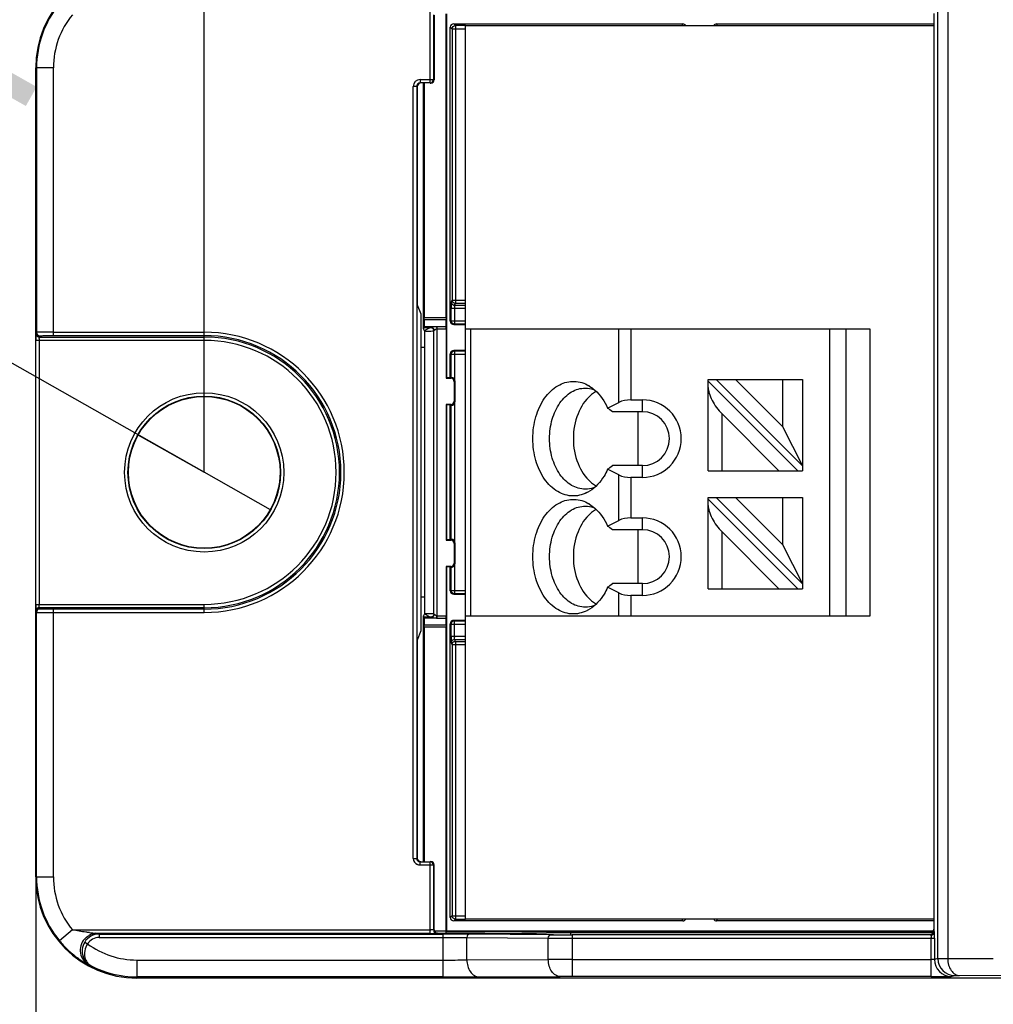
# Model space of a CAD drawing. Header units: millimetres. Extents: x 0 to 210, y 0 to 297.
# Tile 5 of 22: x 57 to 67, y 144 to 154. Entities that reach past the tile are written whole.
import ezdxf
from ezdxf.enums import TextEntityAlignment as Align

# ---------------------------------------------------------------- set-up
doc = ezdxf.new("R2010")
doc.units = ezdxf.units.MM
doc.header["$LTSCALE"] = 19.36
doc.layers.get('0').update_dxf_attribs({"linetype": 'CONTINUOUS'})
doc.layers.add('Z_DIM_2D', color=7, linetype='CONTINUOUS')
doc.styles.add('TEXTSTYLE_3', font='helveticaneueltw1g-ltcn.otf')
doc.styles.add('TEXTSTYLE_4', font='gdt', dxfattribs={"width": 0.7})
doc.dimstyles.new('DIMSTYLE_1', dxfattribs={"dimtxt": 2.1, "dimasz": 3.5, "dimexe": 1.5, "dimexo": 0, "dimgap": 0.525, "dimtad": 1, "dimdec": 3, "dimlfac": 2.857143, "dimdsep": 46, "dimtxsty": 'TEXTSTYLE_3', "dimblk": '_FILLED', "dimblk1": '_FILLED', "dimblk2": '_FILLED', "dimcen": 0.09, "dimclrt": 5, "dimadec": 3, "dimazin": 2, "dimtp": 0.5, "dimtm": 0.5, "dimtfac": 1, "dimtdec": 3, "dimtofl": 0, "dimtmove": 0, "dimatfit": 3, "dimldrblk": '_FILLED', "dimfxl": 0, "dimtolj": 1, "dimarcsym": 0})
doc.dimstyles.new('DIMSTYLE_4', dxfattribs={"dimtxt": 2.1, "dimasz": 3.5, "dimexe": 1.5, "dimexo": 0, "dimtad": 1, "dimdec": 1, "dimlfac": 2.857143, "dimdsep": 46, "dimtxsty": 'TEXTSTYLE_3', "dimblk": '_FILLED', "dimblk1": '_FILLED', "dimblk2": '_FILLED', "dimcen": 0.09, "dimclrt": 5, "dimadec": 3, "dimazin": 2, "dimtp": 0.1, "dimtm": 0.1, "dimtfac": 1, "dimtdec": 1, "dimtmove": 0, "dimatfit": 2, "dimldrblk": '_FILLED', "dimfxl": 0, "dimtolj": 1, "dimarcsym": 0})

# ---------------------------------------------------------------- blocks, each defined once
blk = doc.blocks.new('*D2')
at = {"layer": 'Z_DIM_2D', "color": 2, "linetype": 'Continuous', "transparency": 16777216}
for p, q in [((56.786, 145.093), (56.786, 137.652)), ((119.506, 145.093), (119.506, 137.652)), ((56.786, 139.152), (88.146, 139.152)), ((119.506, 139.152), (88.146, 139.152))]:
    blk.add_line(p, q, dxfattribs=at)
at = {"layer": 'Z_DIM_2D', "color": 5, "linetype": 'Continuous', "transparency": 16777216, "style": 'TEXTSTYLE_3'}
blk.add_text('179.2', height=2.1, dxfattribs=at).set_placement((88.146, 139.677), align=Align.CENTER)
blk = doc.blocks.new('_FILLED')
at = {"color": 0, "linetype": 'ByBlock'}
blk.add_solid([(0, 0), (-1, 0.125), (-1, -0.125)], dxfattribs=at)
blk = doc.blocks.new('_NONE')
blk = doc.blocks.new('*D5')
at = {"layer": 'Z_DIM_2D', "color": 2, "linetype": 'Continuous', "transparency": 16777216}
for p, q in [((58.536, 149.293), (50.207, 154.007)), ((57.847, 149.683), (58.536, 149.293)), ((59.225, 148.903), (58.536, 149.293))]:
    blk.add_line(p, q, dxfattribs=at)
at = {"layer": 'Z_DIM_2D', "color": 5, "linetype": 'Continuous', "transparency": 16777216}
for s, style, p in [('n', 'TEXTSTYLE_4', (52.902, 153.085)), ('4.5', 'TEXTSTYLE_3', (55.971, 151.348))]:
    blk.add_text(s, height=2.1, rotation=-29.5115, dxfattribs=dict(at, style=style)).set_placement(p, align=Align.RIGHT)
blk = doc.blocks.new('*D7')
at = {"layer": 'Z_DIM_2D', "color": 2, "linetype": 'Continuous', "transparency": 16777216}
for p, q in [((58.536, 149.293), (58.536, 158.195)), ((117.756, 149.293), (117.756, 158.195)), ((58.536, 156.695), (88.146, 156.695)), ((117.756, 156.695), (88.146, 156.695))]:
    blk.add_line(p, q, dxfattribs=at)
at = {"layer": 'Z_DIM_2D', "color": 5, "linetype": 'Continuous', "transparency": 16777216, "style": 'TEXTSTYLE_3'}
blk.add_text('169.2', height=2.1, dxfattribs=at).set_placement((89.664, 157.22), align=Align.CENTER)

msp = doc.modelspace()

# ---------------------------------------------------------------- linework, layer by layer
at = {"color": 9, "linetype": 'Continuous'}
for p, q in [((66.15226, 144.24474), (66.15226, 154.34036)), ((66.25471, 154.33983), (66.25471, 144.24527)), ((60.88171, 153.33475), (60.88171, 154.07793)), ((61.14351, 153.92978), (61.12578, 153.94751)), ((61.14351, 153.92978), (61.14351, 153.89467)), ((61.24824, 153.92978), (61.14351, 153.92978)), ((63.50225, 153.93005), (63.50575, 153.94751)), ((63.85574, 153.94751), (63.85923, 153.93005)), ((61.09079, 153.91252), (61.10851, 153.89479)), ((61.10851, 153.89479), (61.10851, 151.08152)), ((61.14362, 153.89479), (61.10851, 153.89479)), ((56.96991, 153.49255), (56.78574, 153.49255)), ((56.96991, 150.7121), (56.96991, 153.49255)), ((60.77666, 153.36975), (60.77666, 153.33475)), ((60.77666, 153.36975), (60.9167, 153.36975)), ((60.88171, 153.33475), (60.88813, 153.33261)), ((60.9167, 153.36975), (60.92314, 153.3676)), ((60.70665, 145.28534), (60.70665, 153.29976)), ((60.74164, 153.29976), (60.70665, 153.29976)), ((60.74164, 153.29976), (60.74164, 145.28534)), ((60.74808, 153.29762), (60.74164, 153.29976)), ((61.10851, 151.08152), (61.09931, 151.0631)), ((61.10851, 151.08152), (61.24824, 151.08152)), ((61.14351, 151.08152), (61.14351, 151.04654)), ((61.09813, 150.86725), (61.09813, 150.99314)), ((61.13312, 150.99314), (61.09813, 150.99314)), ((61.1343, 151.02812), (61.14351, 151.04654)), ((61.1343, 151.02812), (61.24824, 151.02812)), ((61.24824, 151.04654), (61.14351, 151.04654)), ((61.04676, 150.87474), (60.81973, 150.87474)), ((60.81991, 150.89949), (61.04658, 150.89949)), ((61.09079, 150.86358), (61.09813, 150.86725)), ((61.09813, 150.86725), (61.24824, 150.86727)), ((61.13312, 150.86731), (61.13312, 150.83225)), ((60.81814, 150.79701), (60.89117, 150.79701)), ((60.81855, 150.80724), (60.94769, 150.80724)), ((60.82316, 150.76105), (60.82174, 150.76022)), ((60.82174, 150.76022), (60.8541, 150.75976)), ((60.83783, 150.76003), (60.8541, 150.75976)), ((60.9211, 150.76316), (60.92286, 150.7635)), ((60.9211, 147.82195), (60.9211, 150.76316)), ((60.95595, 147.77736), (60.95594, 150.80775)), ((60.95594, 150.80775), (61.04793, 150.80775)), ((60.95594, 150.783), (61.04811, 150.783)), ((61.2995, 150.78005), (61.2995, 147.80505)), ((62.84199, 150.01943), (62.84199, 150.78005)), ((62.96573, 150.78005), (62.96573, 150.04505)), ((65.03271, 147.80505), (65.03271, 150.78005)), ((65.19716, 150.78005), (65.19716, 147.80505)), ((56.78812, 150.73089), (56.78797, 150.71172)), ((56.78819, 150.73244), (56.78812, 150.73089)), ((56.79491, 150.74589), (56.78819, 150.73244)), ((58.53574, 150.66244), (56.78863, 150.66244)), ((56.82288, 150.66244), (56.82288, 147.92267)), ((56.82991, 150.71089), (56.82319, 150.69744)), ((56.96991, 150.7471), (56.94261, 150.74709)), ((56.96991, 150.7471), (58.53574, 150.7471)), ((58.53574, 150.66244), (58.53574, 150.7471)), ((61.13312, 150.55286), (61.13312, 150.26011)), ((61.09813, 150.51786), (61.09643, 150.51871)), ((61.09813, 150.27622), (61.09813, 150.51786)), ((61.09813, 150.51786), (61.24824, 150.51786)), ((61.10332, 150.27638), (61.09568, 150.26874)), ((61.13068, 150.23374), (61.13846, 150.24153)), ((63.08574, 149.92255), (63.08574, 150.04505)), ((61.09568, 149.99637), (61.10332, 149.98873)), ((61.09813, 148.59622), (61.09813, 149.98888)), ((61.13846, 150.02358), (61.13068, 150.03137)), ((61.13312, 150.005), (61.13312, 148.58011)), ((63.90824, 149.90257), (63.90824, 149.31005)), ((63.08574, 149.24005), (63.08574, 149.36255)), ((62.84199, 148.79443), (62.84199, 149.26568)), ((62.96573, 149.24005), (62.96573, 148.82005)), ((63.08574, 148.69755), (63.08574, 148.82005)), ((63.90824, 148.67757), (63.90824, 148.08505)), ((61.10332, 148.59638), (61.09568, 148.58874)), ((61.13068, 148.55374), (61.13846, 148.56153)), ((61.09568, 148.31637), (61.10332, 148.30873)), ((61.09813, 148.06725), (61.09813, 148.30888)), ((61.13846, 148.34358), (61.13068, 148.35137)), ((61.13312, 148.325), (61.13312, 148.03298)), ((63.08574, 148.01505), (63.08574, 148.13755)), ((61.09643, 148.0664), (61.09813, 148.06725)), ((61.09813, 148.06725), (61.24824, 148.06725)), ((62.84199, 147.80505), (62.84199, 148.04068)), ((62.96573, 148.01505), (62.96573, 147.80505)), ((56.78788, 147.92267), (58.53574, 147.92267)), ((56.82289, 147.91588), (56.82288, 147.92267)), ((58.53574, 147.838), (58.53574, 147.92267)), ((56.78791, 147.89356), (56.78812, 147.85422)), ((56.78812, 147.85422), (56.78819, 147.85267)), ((56.78819, 147.85267), (56.79491, 147.83922)), ((56.82319, 147.88767), (56.82991, 147.87422)), ((56.96991, 145.09255), (56.96991, 147.873)), ((56.96991, 147.838), (58.53574, 147.838)), ((60.82174, 147.82489), (60.84191, 147.81309)), ((60.95595, 147.80211), (61.04811, 147.80211)), ((60.89117, 147.78809), (60.81814, 147.78809)), ((60.94756, 147.77787), (60.81855, 147.77786)), ((60.81973, 147.71036), (61.04676, 147.71036)), ((60.89117, 147.78809), (60.88793, 147.78865)), ((61.04793, 147.77736), (60.95595, 147.77736)), ((61.09813, 147.71786), (61.09643, 147.71871)), ((61.09813, 147.59196), (61.09813, 147.71786)), ((61.09813, 147.71786), (61.24824, 147.71786)), ((61.13312, 147.59196), (61.13312, 147.75213)), ((61.04658, 147.68562), (60.81991, 147.68562)), ((61.09813, 147.59196), (61.24824, 147.59196)), ((61.09931, 147.52201), (61.10851, 147.50359)), ((61.10851, 147.50359), (61.10851, 144.69032)), ((61.14362, 147.50359), (61.10851, 147.50359)), ((61.14351, 147.53857), (61.1343, 147.55699)), ((61.1343, 147.55699), (61.24824, 147.55699)), ((61.14351, 147.53857), (61.14351, 147.50336)), ((61.14351, 147.53857), (61.24824, 147.53857)), ((60.70665, 145.28534), (60.74164, 145.28534)), ((60.74164, 145.28534), (60.74808, 145.28749)), ((60.88813, 145.2525), (60.88171, 145.25036)), ((60.88171, 144.50718), (60.88171, 145.25036)), ((60.9167, 145.21536), (60.77666, 145.21536)), ((60.92314, 145.2175), (60.9167, 145.21536)), ((56.78574, 145.09255), (56.96991, 145.09255)), ((61.10851, 144.69032), (61.09079, 144.67259)), ((61.10851, 144.69032), (61.14362, 144.69032)), ((61.12578, 144.6376), (61.14351, 144.65532)), ((61.14351, 144.69043), (61.14351, 144.65532)), ((61.14351, 144.65532), (61.24824, 144.65532)), ((63.50575, 144.6376), (63.50225, 144.65505)), ((63.85923, 144.65505), (63.85574, 144.6376)), ((57.16734, 144.54218), (57.03225, 144.43094)), ((57.16734, 144.54218), (60.88171, 144.54218)), ((60.92314, 144.54492), (60.9167, 144.54278)), ((66.11612, 144.52599), (66.11123, 144.52843)), ((66.11637, 144.52444), (66.11612, 144.52599)), ((57.41067, 144.50669), (57.4235, 144.50716)), ((57.42351, 144.50718), (57.41107, 144.50828)), ((57.44442, 144.50015), (57.42349, 144.50718)), ((57.44442, 144.50015), (57.44442, 144.46515)), ((57.44445, 144.46515), (61.01577, 144.46515)), ((60.95814, 144.50993), (60.95168, 144.50778)), ((61.01577, 144.05554), (61.01577, 144.50015)), ((61.26326, 144.23121), (61.26326, 144.46417)), ((61.26326, 144.46417), (62.10823, 144.45679)), ((62.13298, 144.49179), (61.28801, 144.49917)), ((62.10823, 144.23489), (62.10823, 144.45679)), ((62.35572, 144.49099), (62.35572, 144.06012)), ((62.35572, 144.45599), (66.11733, 144.45599)), ((66.08234, 144.06012), (66.08234, 144.45599)), ((66.11733, 144.45599), (66.11733, 144.23602)), ((57.2951, 144.41642), (57.32495, 144.39817)), ((57.83574, 144.23054), (57.83574, 144.04255)), ((57.83574, 144.23054), (61.01577, 144.23054)), ((61.26326, 144.23121), (62.10823, 144.23489)), ((62.35572, 144.23512), (66.08234, 144.23512)), ((66.15226, 144.24474), (66.11733, 144.23602)), ((66.25471, 144.24527), (66.72852, 144.24734)), ((66.29231, 144.06102), (66.32723, 144.06975))]:
    msp.add_line(p, q, dxfattribs=at)
at = {"color": 7, "linetype": 'Continuous'}
for p, q in [((60.9167, 154.04233), (60.9167, 153.36975)), ((60.92314, 154.04019), (60.92314, 153.3676)), ((61.04658, 150.89949), (61.04658, 154.05255)), ((61.05574, 150.27255), (61.05574, 154.05255)), ((66.11123, 154.05663), (66.11123, 144.52843)), ((61.12578, 153.94751), (63.50575, 153.94751)), ((61.24824, 144.65505), (61.24824, 153.93005)), ((61.24824, 153.93005), (66.11123, 153.93005)), ((63.85574, 153.94751), (66.11123, 153.94751)), ((61.09079, 150.86358), (61.09079, 153.91252)), ((61.14362, 153.89467), (61.14351, 151.08152)), ((61.24824, 153.89468), (61.14362, 153.89467)), ((56.78574, 150.66244), (56.78574, 153.49255)), ((56.79491, 153.49255), (56.79491, 150.74589)), ((60.88171, 153.33475), (60.77666, 153.33475)), ((60.81074, 150.78222), (60.81074, 153.33475)), ((60.81991, 153.33475), (60.81991, 150.89949)), ((60.88171, 153.33261), (60.88813, 153.33261)), ((60.74808, 153.29762), (60.74808, 151.033)), ((60.74808, 151.033), (60.78382, 150.93755)), ((61.13312, 150.99314), (61.13324, 150.86731)), ((61.24824, 150.99303), (61.13312, 150.99314)), ((60.78382, 150.93755), (60.78382, 147.64755)), ((60.81973, 150.87474), (60.81855, 150.80724)), ((61.04793, 150.80775), (61.04676, 150.87474)), ((60.81814, 150.79701), (60.81074, 150.78222)), ((60.82174, 150.76022), (60.81074, 150.78222)), ((60.82174, 150.76022), (60.82174, 147.82489)), ((61.04811, 150.783), (61.04811, 150.26874)), ((61.12579, 150.82858), (61.24824, 150.82858)), ((61.24824, 150.83225), (61.13312, 150.83225)), ((65.44824, 150.78005), (61.24824, 150.78005)), ((65.44824, 147.80505), (65.44824, 150.78005)), ((56.78788, 147.92267), (56.78788, 150.66244)), ((56.82319, 150.69744), (58.53574, 150.69744)), ((56.96992, 150.7121), (58.53574, 150.7121)), ((60.82174, 150.58755), (60.78382, 150.58755)), ((61.24824, 150.55652), (61.12579, 150.55652)), ((61.13312, 150.55286), (61.24824, 150.55286)), ((61.09079, 150.27255), (61.09079, 150.52153)), ((61.04811, 150.26874), (61.09568, 150.26874)), ((61.09079, 150.27255), (61.05574, 150.27255)), ((61.09079, 150.27255), (61.09813, 150.27622)), ((63.76824, 149.31005), (63.76824, 150.25505)), ((63.76824, 150.25505), (64.74824, 150.25505)), ((64.74824, 149.35955), (63.85274, 150.25505)), ((64.53824, 149.76754), (64.05073, 150.25505)), ((64.53824, 150.25505), (64.53824, 149.76754)), ((64.74824, 150.25505), (64.74824, 149.31005)), ((61.13068, 150.23374), (61.13068, 150.03137)), ((61.13846, 150.24153), (61.13846, 150.02358)), ((64.69875, 149.31005), (63.76824, 150.24056)), ((62.96573, 150.04505), (63.08574, 150.04505)), ((61.04811, 149.99637), (61.04811, 148.58874)), ((61.05574, 149.99255), (61.04811, 149.99637)), ((61.09568, 149.99637), (61.04811, 149.99637)), ((61.05574, 148.59255), (61.05574, 149.99255)), ((61.09079, 149.99255), (61.05574, 149.99255)), ((61.09079, 148.59255), (61.09079, 149.99255)), ((61.09813, 149.98888), (61.09079, 149.99255)), ((62.72392, 149.96039), (62.84199, 150.01943)), ((63.08574, 149.92255), (62.77343, 149.92255)), ((63.04071, 149.36255), (63.04071, 149.92255)), ((63.90824, 149.90257), (64.50076, 149.31005)), ((64.53824, 149.76754), (64.74824, 149.35955)), ((63.08574, 149.36255), (62.77343, 149.36255)), ((62.84199, 149.26568), (62.72392, 149.32472)), ((63.08574, 149.24005), (62.96573, 149.24005)), ((63.76824, 149.31005), (64.74824, 149.31005)), ((63.76824, 148.08505), (63.76824, 149.03005)), ((63.76824, 149.03005), (64.74824, 149.03005)), ((64.74824, 148.13455), (63.85274, 149.03005)), ((64.53824, 148.54254), (64.05073, 149.03005)), ((64.53824, 149.03005), (64.53824, 148.54254)), ((64.74824, 149.03005), (64.74824, 148.08505)), ((64.69875, 148.08505), (63.76824, 149.01556)), ((62.96573, 148.82005), (63.08574, 148.82005)), ((62.72392, 148.73539), (62.84199, 148.79443)), ((63.08574, 148.69755), (62.77343, 148.69755)), ((63.04071, 148.13755), (63.04071, 148.69755)), ((63.90824, 148.67757), (64.50076, 148.08505)), ((61.04811, 148.58874), (61.09568, 148.58874)), ((61.09079, 148.59255), (61.05574, 148.59255)), ((61.09079, 148.59255), (61.09813, 148.59622)), ((61.13068, 148.55374), (61.13068, 148.35137)), ((61.13846, 148.56153), (61.13846, 148.34358)), ((64.53824, 148.54254), (64.74824, 148.13455)), ((61.04811, 148.31637), (61.04811, 147.80211)), ((61.09568, 148.31637), (61.04811, 148.31637)), ((61.05574, 144.53255), (61.05574, 148.31255)), ((61.09079, 148.31255), (61.05574, 148.31255)), ((61.09079, 148.06358), (61.09079, 148.31255)), ((61.09813, 148.30888), (61.09079, 148.31255)), ((62.84199, 148.04068), (62.72392, 148.09972)), ((63.08574, 148.13755), (62.77343, 148.13755)), ((60.82174, 147.99755), (60.78382, 147.99755)), ((61.12579, 148.02858), (61.24824, 148.02858)), ((61.24824, 148.03225), (61.13312, 148.03225)), ((63.08574, 148.01505), (62.96573, 148.01505)), ((63.76824, 148.08505), (64.74824, 148.08505)), ((56.78574, 145.09255), (56.78574, 147.92267)), ((56.78788, 147.92267), (56.78791, 147.89356)), ((56.79491, 145.09255), (56.79491, 147.83922)), ((58.53574, 147.88767), (56.82319, 147.88767)), ((58.53574, 147.873), (56.96992, 147.873)), ((60.82174, 147.82489), (60.81074, 147.80289)), ((60.81074, 145.2525), (60.81074, 147.80289)), ((60.81814, 147.78809), (60.81074, 147.80289)), ((61.24824, 147.80505), (65.44824, 147.80505)), ((60.81855, 147.77786), (60.81973, 147.71036)), ((61.04676, 147.71036), (61.04793, 147.77736)), ((61.09079, 144.67259), (61.09079, 147.72153)), ((61.24824, 147.75652), (61.12579, 147.75652)), ((61.13312, 147.75286), (61.24824, 147.75286)), ((60.78382, 147.64755), (60.74808, 147.5521)), ((60.81991, 147.68562), (60.81991, 145.2525)), ((61.04658, 144.53255), (61.04658, 147.68562)), ((60.74808, 147.5521), (60.74808, 145.28749)), ((61.24824, 147.50346), (61.14362, 147.50336)), ((61.14362, 147.50336), (61.14362, 144.69043)), ((60.77666, 145.25036), (60.88171, 145.25036)), ((60.88171, 145.2525), (60.88813, 145.2525)), ((60.9167, 145.21536), (60.9167, 144.54278)), ((60.92314, 144.54492), (60.92314, 145.21751)), ((63.50575, 144.6376), (61.12578, 144.6376)), ((61.14362, 144.69043), (61.24824, 144.69043)), ((66.11123, 144.65505), (61.24824, 144.65505)), ((66.11123, 144.6376), (63.85574, 144.6376)), ((60.9255, 144.53255), (61.04658, 144.53255)), ((61.04698, 144.50993), (61.04658, 144.53255)), ((61.04841, 144.52522), (61.05574, 144.53255)), ((61.04841, 144.52522), (66.10136, 144.52522)), ((61.05574, 144.53255), (66.10666, 144.53255)), ((60.88171, 144.50718), (57.42349, 144.50718)), ((57.44442, 144.50015), (61.01577, 144.50015)), ((60.95814, 144.50993), (61.44832, 144.50993)), ((61.44832, 144.50993), (62.34122, 144.49343)), ((61.5806, 144.50748), (62.34122, 144.51451)), ((62.34122, 144.49343), (62.34122, 144.51451)), ((62.34122, 144.51451), (66.07623, 144.51451)), ((62.34122, 144.49343), (62.35572, 144.49343)), ((66.08113, 144.49099), (62.35572, 144.49099)), ((57.34009, 144.17835), (57.36055, 144.17087)), ((61.01577, 144.05554), (57.83574, 144.05554)), ((118.45574, 144.04255), (57.83574, 144.04255)), ((61.387, 144.05621), (62.23196, 144.0599)), ((66.08234, 144.06012), (62.35574, 144.06012)), ((66.37851, 144.07028), (66.85226, 144.07234))]:
    msp.add_line(p, q, dxfattribs=at)
at = {"color": 9, "linetype": 'Continuous'}
msp.add_circle((58.53574, 149.29255), 0.82678, dxfattribs=at)
at = {"color": 7, "linetype": 'Continuous'}
for radius in [0.79178, 0.7875]:
    msp.add_circle((58.53574, 149.29255), radius, dxfattribs=at)
for centre, radius, start, end in [((57.83574, 153.49255), 1.05, 90, 180), ((57.83574, 153.49255), 1.04083, 140.531362, 180), ((64.66349, 150.99372), 3.56536, 179.389628, 180.009313), ((71.33428, 150.66317), 14.5464, 179.887917, 180.00286), ((58.53574, 149.29255), 1.41955, 270, 90), ((58.53574, 149.29255), 1.40488, 270, 90), ((62.34236, 149.87327), 0.3697, 58.31784, 59.58122), ((62.77666, 149.82445), 0.3522, 122.841102, 130.296557), ((62.7649, 149.84194), 0.33113, 121.594136, 122.773266), ((62.7601, 149.84985), 0.32187, 118.533335, 121.602708), ((63.08574, 149.64255), 0.4025, 270, 90), ((58.92361, 144.93548), 6.30017, 52.333254, 52.899996), ((63.08574, 149.64255), 0.28, 270, 90), ((58.92361, 154.34963), 6.30017, 307.100004, 307.666746), ((62.77666, 149.46066), 0.3522, 229.703443, 237.158898), ((62.7649, 149.44316), 0.33113, 237.226734, 238.405864), ((62.7601, 149.43526), 0.32187, 238.397292, 241.466665), ((62.34677, 149.40441), 0.36106, 296.726546, 301.706083), ((62.34236, 148.64827), 0.3697, 58.31784, 59.58122), ((62.77666, 148.59945), 0.3522, 122.841102, 130.296557), ((62.7649, 148.61694), 0.33113, 121.594136, 122.773266), ((62.7601, 148.62485), 0.32187, 118.533335, 121.602708), ((63.08574, 148.41755), 0.4025, 270, 90), ((58.92361, 143.71048), 6.30017, 52.333254, 52.899996), ((63.08574, 148.41755), 0.28, 270, 90), ((58.92361, 153.12463), 6.30017, 307.100004, 307.666746), ((61.13314, 148.06726), 0.03502, 180.013862, 194.283357), ((62.77666, 148.23566), 0.3522, 229.703443, 237.158898), ((62.7649, 148.21816), 0.33113, 237.226734, 238.405864), ((62.7601, 148.21026), 0.32187, 238.397292, 241.466665), ((62.34677, 148.17941), 0.36106, 296.726546, 301.706083), ((64.36624, 147.58982), 3.26812, 179.962426, 180.638523), ((60.88814, 145.2175), 0.035, 0.011375, 90.011577), ((57.83574, 145.09255), 1.05, 180, 270), ((57.83574, 145.09255), 1.04083, 180, 219.468636), ((57.44435, 144.32517), 0.17496, 89.981388, 148.55908), ((57.42365, 144.33163), 0.17555, 94.242766, 118.370785), ((60.88392, 151.01432), 6.50714, 269.980522, 270.32353), ((62.50012, 144.45633), 3.61722, 359.994577, 0.600851), ((57.83574, 145.09255), 1.03702, 242.725716, 270), ((66.08247, 189.45604), 45.39592, 269.999829, 270.120013)]:
    msp.add_arc(centre, radius, start, end, dxfattribs=at)
at = {"color": 9, "linetype": 'Continuous'}
for centre, radius, start, end in [((57.83574, 153.49255), 0.86584, 140.531364, 180), ((60.77665, 153.29975), 0.07, 89.990555, 179.990156), ((60.77663, 153.29976), 0.03499, 89.952837, 179.994938), ((60.88169, 153.36975), 0.035, 270.024622, 359.994537), ((61.14367, 151.08167), 0.0352, 210.060768, 224.975807), ((62.0129, 150.99362), 0.87978, 178.915716, 180.031181), ((61.63862, 151.00082), 0.50543, 178.114106, 178.928551), ((61.13315, 150.86726), 0.03502, 180.013834, 194.282357), ((65.03786, 150.67675), 8.24996, 179.757116, 179.89669), ((56.82991, 150.74589), 0.035, 180.003452, 269.999078), ((60.52755, 150.66261), 3.70467, 179.79677, 180.002651), ((59.63152, 150.66582), 2.80863, 179.674481, 179.797466), ((58.53574, 149.29255), 1.45455, 270, 90), ((58.53574, 149.29255), 1.36989, 270, 90), ((61.13318, 150.51785), 0.03505, 171.871904, 179.986138), ((56.82991, 147.83922), 0.035, 90.001536, 179.996548), ((61.13318, 147.71785), 0.03505, 171.871904, 179.986138), ((62.09037, 147.59194), 0.95725, 179.998473, 180.528325), ((60.77666, 145.28537), 0.07001, 180.018447, 247.514436), ((60.77663, 145.28535), 0.03499, 180.006124, 270.046098), ((60.88169, 145.21535), 0.035, 0.005679, 89.975162), ((57.83574, 145.09255), 0.86584, 180, 219.468635), ((60.88171, 146.46894), 1.92676, 269.999945, 270.199487), ((57.42358, 144.33217), 0.17501, 138.597832, 241.506476), ((57.4444, 144.32515), 0.14, 89.97916, 148.559991), ((57.70132, 147.65015), 3.15524, 263.479085, 264.056167), ((57.70421, 147.67749), 3.18274, 264.055439, 264.715399), ((61.02257, 108.72471), 35.77544, 89.574889, 90.010889), ((62.33112, 174.93054), 30.47456, 269.580945, 270.046254), ((62.3502, 173.77324), 29.28225, 269.574972, 270.010807), ((65.1202, 144.45598), 0.96213, 0.000368, 0.404353), ((57.83574, 145.09255), 0.86202, 233.661476, 270), ((61.03934, 181.18145), 36.95092, 269.963455, 270.347207), ((62.33139, 34.2279), 110.00722, 89.9873285, 90.1162288), ((66.29233, 144.23602), 0.175, 180.001555, 269.990985), ((66.32728, 144.24477), 0.17502, 180.008184, 269.984248), ((61.02504, 241.62381), 97.56827, 269.9945535, 270.2125551), ((62.34349, 116.5971), 27.46302, 89.974442, 90.232679)]:
    msp.add_arc(centre, radius, start, end, dxfattribs=at)
at = {"color": 7, "linetype": 'Continuous'}
for centre, major_axis, ratio, start_param, end_param in [((61.12579, 153.91251), (0.02476, -0.02476), 0.99969546, 2.35634678, 3.92683852), ((63.50574, 153.91251), (-0.00686, -0.03433), 0.99984161, 2.29323697, 3.33893901), ((63.85574, 153.91251), (-0.00686, 0.03433), 0.99984161, -0.19734635, 0.84835568), ((60.78309, 153.29761), (0.03322, -0.01107), 0.99961929, 2.06904968, 3.46316808), ((60.8193, 150.89949), (0, 0.035), 0.01745506, -2.35619449, -1.57079633), ((61.04719, 150.89949), (0, 0.035), 0.01745506, -4.71238898, -3.92699082), ((61.12579, 150.86358), (-0.03131, -0.01565), 0.99980964, -0.463541, 1.10710303), ((60.81812, 150.83199), (0, 0.035), 0.01745506, -3.10668607, -2.35619449), ((61.0475, 150.783), (0, 0.035), 0.01745506, -1.57079633, -0.78539816), ((61.12579, 150.52152), (0.03131, -0.01565), 0.99980964, 2.03448963, 3.60513365), ((61.09567, 150.23373), (0.02475, 0.02475), 0.99992385, -0.78536009, 0.78536009), ((61.13312, 150.27622), (0.035, 0), 0.00872687, 2.58962652, 3.12413936), ((61.10346, 150.24152), (-0.02475, -0.02475), 0.99992385, 2.35623257, 2.91598185), ((63.90824, 150.03456), (-0.12155, 0.18704), 0.37136567, 0.51915727, 2.0899536), ((62.96573, 149.95755), (0.175, 0), 0.5, 1.57079633, 2.35619449), ((61.09567, 150.03137), (0.02475, -0.02475), 0.99992385, -0.78536009, 0.78536009), ((61.13312, 149.98889), (0.035, 0), 0.00872687, -3.12413936, -2.58962652), ((61.10346, 150.02358), (-0.02475, 0.02475), 0.99992385, -2.91598185, -2.35623257), ((62.96573, 149.32755), (0.175, 0), 0.5, -2.35619449, -1.57079633), ((63.90824, 148.80956), (-0.12155, 0.18704), 0.37136567, 0.51915727, 2.0899536), ((62.96573, 148.73255), (0.175, 0), 0.5, 1.57079633, 2.35619449), ((61.09567, 148.55373), (0.02475, 0.02475), 0.99992385, -0.78536009, 0.78536009), ((61.13312, 148.59622), (0.035, 0), 0.00872687, 2.58962652, 3.12413936), ((61.10346, 148.56152), (-0.02475, -0.02475), 0.99992385, 2.35623257, 2.91598185), ((61.09567, 148.35137), (0.02475, -0.02475), 0.99992385, -0.78536009, 0.78536009), ((61.13312, 148.30889), (0.035, 0), 0.00872687, -3.12413936, -2.58962652), ((61.10346, 148.34358), (-0.02475, 0.02475), 0.99992385, -2.91598185, -2.35623257), ((61.12579, 148.06358), (-0.03131, -0.01565), 0.99980964, -0.463541, 1.10710303), ((62.96573, 148.10255), (0.175, 0), 0.5, -2.35619449, -1.57079633), ((61.0475, 147.80211), (0, 0.035), 0.01745506, -2.35619449, -1.57079633), ((60.81812, 147.75312), (0, 0.035), 0.01745506, -0.78539816, -0.0349309), ((60.8193, 147.68562), (0, 0.035), 0.01745506, -1.57079633, -0.78539816), ((61.04719, 147.68562), (0, 0.035), 0.01745506, 0.78539816, 1.57079633), ((61.12579, 147.72152), (0.03131, -0.01565), 0.99980964, 2.03448963, 3.60513365), ((60.78309, 145.2875), (0.03322, 0.01107), 0.99961929, 2.82001723, 4.39058512), ((61.12579, 144.6726), (0.02476, 0.02476), 0.99969546, 2.35634678, 3.92683852), ((63.50574, 144.6726), (0.00686, -0.03433), 0.99984161, -0.19734635, 0.84835568), ((63.85574, 144.6726), (0.00686, 0.03433), 0.99984161, 2.29323697, 3.33893901), ((60.95815, 144.54493), (0.03322, 0.01107), 0.99961929, 2.82001723, 4.39058512), ((66.07623, 144.54951), (0.02475, -0.02475), 0.99998096, 5.49779666, 7.06857395)]:
    msp.add_ellipse(centre, major_axis=major_axis, ratio=ratio, start_param=start_param, end_param=end_param, dxfattribs=at)
at = {"color": 9, "linetype": 'Continuous'}
for points in [[(61.11877, 153.91953), (61.12508, 153.92584), (61.13458, 153.92978), (61.14351, 153.92978)], [(61.10851, 153.89479), (61.10852, 153.90372), (61.11246, 153.91322), (61.11877, 153.91953)], [(61.11321, 151.06404), (61.11019, 151.06926), (61.10852, 151.07549), (61.10851, 151.08152)], [(61.14351, 151.04654), (61.13458, 151.04655), (61.12509, 151.05048), (61.11877, 151.05679)], [(61.12725, 151.02892), (61.12956, 151.02841), (61.13194, 151.02812), (61.1343, 151.02812)], [(61.10838, 150.8425), (61.10401, 150.84688), (61.10073, 150.85263), (61.09921, 150.85862)], [(60.94769, 150.80724), (60.9504, 150.80755), (60.95317, 150.8079), (60.95587, 150.80751)], [(60.95176, 150.78248), (60.95312, 150.78282), (60.95454, 150.783), (60.95594, 150.783)], [(61.13312, 150.83225), (61.1242, 150.83225), (61.11469, 150.83619), (61.10838, 150.8425)], [(56.78819, 150.73244), (56.78819, 150.72581), (56.79036, 150.71899), (56.79391, 150.71339)], [(56.79391, 150.71339), (56.7987, 150.70581), (56.80737, 150.70016), (56.81613, 150.69824)], [(56.81613, 150.69824), (56.81844, 150.69773), (56.82082, 150.69744), (56.82319, 150.69744)], [(56.78898, 147.85973), (56.78848, 147.85742), (56.78819, 147.85504), (56.78819, 147.85267)], [(60.95171, 147.80264), (60.95309, 147.80229), (60.95452, 147.8021), (60.95594, 147.80211)], [(60.94756, 147.77787), (60.95031, 147.77755), (60.95313, 147.77719), (60.95587, 147.77761)], [(61.10011, 147.52906), (61.0996, 147.52675), (61.09931, 147.52437), (61.09931, 147.52201)], [(61.10851, 147.50359), (61.10852, 147.51251), (61.11246, 147.52201), (61.11878, 147.52832)], [(61.11878, 147.52832), (61.12199, 147.53153), (61.12592, 147.53416), (61.13012, 147.5359)], [(61.13012, 147.5359), (61.13433, 147.53764), (61.13896, 147.53856), (61.14351, 147.53857)], [(60.77666, 145.21536), (60.76756, 145.21536), (60.75829, 145.2172), (60.74988, 145.22068)], [(61.11877, 144.66558), (61.11245, 144.67189), (61.10852, 144.68139), (61.10851, 144.69032)], [(61.14351, 144.65532), (61.13458, 144.65533), (61.12508, 144.65927), (61.11877, 144.66558)], [(66.11532, 144.51893), (66.11583, 144.52124), (66.11612, 144.52362), (66.11612, 144.52599)], [(60.94463, 144.50858), (60.94694, 144.50807), (60.94932, 144.50778), (60.95168, 144.50778)]]:
    msp.add_open_spline(points, degree=3, dxfattribs=at)
at = {"color": 7, "linetype": 'Continuous'}
for points in [[(60.88813, 153.33261), (60.89706, 153.33261), (60.90657, 153.33654), (60.91288, 153.34286)], [(60.91288, 153.34286), (60.9192, 153.34917), (60.92314, 153.35867), (60.92314, 153.3676)], [(61.10838, 150.5426), (61.11469, 150.54892), (61.1242, 150.55286), (61.13312, 150.55286)], [(61.09848, 150.5228), (61.09952, 150.53011), (61.10316, 150.53739), (61.10838, 150.5426)], [(62.49199, 150.16755), (62.52114, 150.16755), (62.55064, 150.16251), (62.57826, 150.15318)], [(62.57826, 149.13193), (62.55064, 149.12259), (62.52114, 149.11756), (62.49199, 149.11755)], [(62.49199, 148.94255), (62.52114, 148.94255), (62.55064, 148.93751), (62.57826, 148.92818)], [(61.10838, 148.0425), (61.10401, 148.04688), (61.10073, 148.05263), (61.09921, 148.05862)], [(61.13312, 148.03225), (61.1242, 148.03225), (61.11469, 148.03619), (61.10838, 148.0425)], [(62.57826, 147.90693), (62.55064, 147.89759), (62.52114, 147.89256), (62.49199, 147.89255)], [(61.09848, 147.7228), (61.09952, 147.73011), (61.10316, 147.73739), (61.10838, 147.7426)], [(61.10838, 147.7426), (61.11469, 147.74892), (61.1242, 147.75286), (61.13312, 147.75286)], [(66.11123, 144.52843), (66.11123, 144.52404), (66.11038, 144.51957), (66.10876, 144.51549)], [(57.2923, 144.4479), (57.30581, 144.46322), (57.32229, 144.47634), (57.34025, 144.48607)], [(66.10876, 144.51549), (66.1047, 144.50531), (66.09437, 144.49657), (66.08366, 144.49424)]]:
    msp.add_open_spline(points, degree=3, dxfattribs=at)
at = {"color": 9, "linetype": 'Continuous'}
for points, knots in [([(61.09833, 151.0317), (61.09838, 151.03593), (61.09855, 151.04341), (61.09856, 151.0531), (61.09917, 151.0592), (61.09892, 151.06233), (61.09931, 151.0631)], [0, 0, 0, 0, 0.40381535, 0.71581376, 0.91825112, 1, 1, 1, 1]), ([(61.09931, 151.0631), (61.09931, 151.05539), (61.10482, 151.03925), (61.11952, 151.03063), (61.12725, 151.02892)], [0, 0, 0, 0, 0.49338785, 1, 1, 1, 1]), ([(61.13347, 151.01745), (61.13355, 151.02), (61.13424, 151.02323), (61.13358, 151.0274), (61.1343, 151.02812)], [0, 0, 0, 0, 0.71312312, 1, 1, 1, 1]), ([(60.88793, 150.79646), (60.88165, 150.79364), (60.85929, 150.78327), (60.83847, 150.77001), (60.82316, 150.76105)], [0, 0, 0, 0, 0.27960097, 1, 1, 1, 1]), ([(60.8541, 150.75976), (60.86526, 150.75948), (60.8877, 150.75837), (60.91003, 150.76125), (60.9211, 150.76316)], [0, 0, 0, 0, 0.49843848, 1, 1, 1, 1]), ([(60.9211, 150.76316), (60.92108, 150.77165), (60.91401, 150.78929), (60.89639, 150.79644), (60.88793, 150.79646)], [0, 0, 0, 0, 0.50057249, 1, 1, 1, 1]), ([(60.89117, 150.79701), (60.89988, 150.79736), (60.91824, 150.80409), (60.93732, 150.80633), (60.94774, 150.80724)], [0, 0, 0, 0, 0.45452939, 1, 1, 1, 1]), ([(60.89117, 150.79702), (60.89932, 150.79692), (60.91639, 150.78925), (60.92281, 150.77195), (60.92286, 150.7635)], [0, 0, 0, 0, 0.49093681, 1, 1, 1, 1]), ([(60.95176, 150.78248), (60.94551, 150.77979), (60.93548, 150.7739), (60.92721, 150.76536), (60.92286, 150.7635)], [0, 0, 0, 0, 0.58961784, 1, 1, 1, 1]), ([(60.94769, 150.80722), (60.94807, 150.80546), (60.94973, 150.79727), (60.95099, 150.78899), (60.95176, 150.78248)], [0, 0, 0, 0, 0.21527526, 1, 1, 1, 1]), ([(56.94261, 150.74709), (56.92327, 150.74707), (56.89544, 150.74701), (56.86028, 150.74684), (56.83847, 150.74671), (56.82076, 150.74651), (56.80873, 150.74642), (56.80167, 150.74617), (56.79811, 150.74624), (56.79626, 150.74584), (56.79504, 150.7461), (56.79491, 150.74589)], [0, 0, 0, 0, 0.39279692, 0.56511058, 0.71426888, 0.83558798, 0.92532213, 0.95742269, 0.98065283, 0.99488065, 1, 1, 1, 1]), ([(56.82293, 150.68178), (56.82295, 150.68394), (56.82305, 150.68769), (56.82285, 150.69266), (56.82338, 150.69549), (56.82291, 150.69717), (56.82319, 150.69744)], [0, 0, 0, 0, 0.41303819, 0.72698923, 0.92707115, 1, 1, 1, 1]), ([(56.82991, 150.71089), (56.83002, 150.71111), (56.83125, 150.71086), (56.83303, 150.71127), (56.83655, 150.71121), (56.84346, 150.71147), (56.85521, 150.71157), (56.87237, 150.71178), (56.89331, 150.71191), (56.92623, 150.71207), (56.9521, 150.71211), (56.96992, 150.7121)], [0, 0, 0, 0, 0.00529073, 0.02004103, 0.04413899, 0.07742002, 0.17006832, 0.2944739, 0.4457728, 0.61827041, 1, 1, 1, 1]), ([(56.82319, 147.88767), (56.82268, 147.88818), (56.82363, 147.89135), (56.82264, 147.89661), (56.82306, 147.90552), (56.8229, 147.91217), (56.82289, 147.91588)], [0, 0, 0, 0, 0.07656607, 0.28555025, 0.60572897, 1, 1, 1, 1]), ([(56.82319, 147.88767), (56.81547, 147.88767), (56.79931, 147.88217), (56.79068, 147.86746), (56.78898, 147.85973)], [0, 0, 0, 0, 0.49347808, 1, 1, 1, 1]), ([(56.79491, 147.83922), (56.79507, 147.83896), (56.79656, 147.8393), (56.79884, 147.83881), (56.80321, 147.83892), (56.81187, 147.83863), (56.82654, 147.83854), (56.848, 147.83833), (56.87416, 147.8382), (56.91531, 147.83804), (56.94764, 147.838), (56.96991, 147.838)], [0, 0, 0, 0, 0.00527633, 0.020037, 0.04415114, 0.07744575, 0.17010741, 0.29451915, 0.44581782, 0.61830734, 1, 1, 1, 1]), ([(56.96992, 147.873), (56.95211, 147.873), (56.92624, 147.87304), (56.89332, 147.8732), (56.87239, 147.87333), (56.85522, 147.87354), (56.84347, 147.87364), (56.83656, 147.8739), (56.83304, 147.87384), (56.83126, 147.87425), (56.83002, 147.874), (56.82991, 147.87422)], [0, 0, 0, 0, 0.3816765, 0.55415476, 0.70544436, 0.82985143, 0.92251455, 0.95581136, 0.97993006, 0.99469945, 1, 1, 1, 1]), ([(60.9211, 147.82195), (60.91287, 147.82337), (60.89225, 147.82634), (60.85898, 147.82532), (60.83416, 147.82507), (60.82174, 147.82489)], [0, 0, 0, 0, 0.25154343, 0.625755, 1, 1, 1, 1]), ([(60.84191, 147.81309), (60.84532, 147.81105), (60.86013, 147.80197), (60.87571, 147.79417), (60.88793, 147.78865)], [0, 0, 0, 0, 0.2283673, 1, 1, 1, 1]), ([(60.9211, 147.82195), (60.92109, 147.81347), (60.91402, 147.79582), (60.89639, 147.78867), (60.88793, 147.78865)], [0, 0, 0, 0, 0.50055499, 1, 1, 1, 1]), ([(60.89117, 147.7881), (60.89932, 147.78819), (60.91638, 147.79586), (60.92281, 147.81316), (60.92286, 147.82161)], [0, 0, 0, 0, 0.49092299, 1, 1, 1, 1]), ([(60.92286, 147.82161), (60.92247, 147.82166), (60.92218, 147.82136), (60.9215, 147.82193), (60.92156, 147.82194)], [0, 0, 0, 0, 0.84959858, 1, 1, 1, 1]), ([(60.92286, 147.82161), (60.92725, 147.81986), (60.93543, 147.81114), (60.94546, 147.80531), (60.95171, 147.80264)], [0, 0, 0, 0, 0.41037194, 1, 1, 1, 1]), ([(60.94756, 147.77788), (60.94796, 147.77964), (60.94967, 147.78783), (60.95093, 147.79612), (60.95171, 147.80264)], [0, 0, 0, 0, 0.21528936, 1, 1, 1, 1]), ([(60.94759, 147.77786), (60.9372, 147.77878), (60.91818, 147.78105), (60.89986, 147.78775), (60.89117, 147.78809)], [0, 0, 0, 0, 0.5454502, 1, 1, 1, 1]), ([(61.09931, 147.52201), (61.09893, 147.52277), (61.09917, 147.52591), (61.09856, 147.53201), (61.09855, 147.5417), (61.09838, 147.54917), (61.09833, 147.5534)], [0, 0, 0, 0, 0.08176544, 0.28417789, 0.59616847, 1, 1, 1, 1]), ([(61.1343, 147.55699), (61.12659, 147.55698), (61.11045, 147.55148), (61.10181, 147.53678), (61.10011, 147.52906)], [0, 0, 0, 0, 0.49352888, 1, 1, 1, 1]), ([(61.1343, 147.55699), (61.13378, 147.55751), (61.13413, 147.56049), (61.13333, 147.56546), (61.13336, 147.57361), (61.1332, 147.57971), (61.13316, 147.58311)], [0, 0, 0, 0, 0.08519234, 0.29490453, 0.61027306, 1, 1, 1, 1]), ([(60.77666, 145.21536), (60.77703, 145.21978), (60.77637, 145.23148), (60.77665, 145.24313), (60.77666, 145.25036)], [0, 0, 0, 0, 0.38062292, 1, 1, 1, 1]), ([(57.343, 144.51532), (57.33107, 144.51668), (57.27227, 144.52379), (57.21364, 144.53282), (57.16734, 144.54218)], [0, 0, 0, 0, 0.20258371, 1, 1, 1, 1]), ([(60.9167, 144.54278), (60.91605, 144.54234), (60.91301, 144.54288), (60.90749, 144.54215), (60.89872, 144.54233), (60.89209, 144.54221), (60.88842, 144.54219)], [0, 0, 0, 0, 0.08231994, 0.29317503, 0.61108655, 1, 1, 1, 1]), ([(60.9167, 144.54278), (60.9167, 144.53506), (60.9222, 144.51891), (60.9369, 144.51028), (60.94463, 144.50858)], [0, 0, 0, 0, 0.49351567, 1, 1, 1, 1]), ([(66.11713, 144.49426), (66.11709, 144.49781), (66.11691, 144.50787), (66.1169, 144.51795), (66.11637, 144.52444)], [0, 0, 0, 0, 0.35285553, 1, 1, 1, 1]), ([(57.03225, 144.43094), (57.05758, 144.40018), (57.11075, 144.34272), (57.18375, 144.27995), (57.24273, 144.23699), (57.28352, 144.21058), (57.31388, 144.19222), (57.33228, 144.18269), (57.33816, 144.17905), (57.34009, 144.17835)], [0, 0, 0, 0, 0.29835406, 0.5847087, 0.71950224, 0.84444164, 0.94865387, 0.9846599, 1, 1, 1, 1]), ([(60.95168, 144.50778), (60.95092, 144.50752), (60.94795, 144.50779), (60.93772, 144.5071), (60.92812, 144.50733), (60.92066, 144.50729)], [0, 0, 0, 0, 0.07809276, 0.27943363, 1, 1, 1, 1]), ([(61.01577, 144.46515), (61.03851, 144.46515), (61.12101, 144.46507), (61.2035, 144.46474), (61.26325, 144.46417)], [0, 0, 0, 0, 0.27569121, 1, 1, 1, 1]), ([(61.28801, 144.49917), (61.28125, 144.49911), (61.26663, 144.48867), (61.26329, 144.47275), (61.26325, 144.46417)], [0, 0, 0, 0, 0.44068332, 1, 1, 1, 1]), ([(62.10823, 144.45679), (62.10827, 144.46537), (62.11161, 144.48129), (62.12622, 144.49173), (62.13298, 144.49179)], [0, 0, 0, 0, 0.55930314, 1, 1, 1, 1]), ([(66.08113, 144.49099), (66.08884, 144.49099), (66.10499, 144.49649), (66.11362, 144.5112), (66.11532, 144.51893)], [0, 0, 0, 0, 0.49345356, 1, 1, 1, 1]), ([(66.08113, 144.49099), (66.08184, 144.49081), (66.0811, 144.48693), (66.0823, 144.48228), (66.08207, 144.47304), (66.08229, 144.46648), (66.08231, 144.46277)], [0, 0, 0, 0, 0.07765592, 0.28657441, 0.60633127, 1, 1, 1, 1]), ([(57.2951, 144.41643), (57.28127, 144.3938), (57.26433, 144.3437), (57.27253, 144.26897), (57.30661, 144.20838), (57.3417, 144.18064), (57.36053, 144.17083)], [0, 0, 0, 0, 0.28113837, 0.53882701, 0.77492303, 1, 1, 1, 1]), ([(57.32495, 144.39817), (57.31066, 144.37658), (57.29211, 144.33021), (57.29136, 144.26072), (57.31563, 144.20421), (57.34484, 144.17902), (57.36053, 144.17083)], [0, 0, 0, 0, 0.30270368, 0.56659217, 0.79307811, 1, 1, 1, 1]), ([(61.26326, 144.23121), (61.2633, 144.20957), (61.26906, 144.16594), (61.29483, 144.10785), (61.33614, 144.06657), (61.37129, 144.05628), (61.387, 144.05621)], [0, 0, 0, 0, 0.27661689, 0.55513384, 0.7990825, 1, 1, 1, 1]), ([(62.23198, 144.0599), (62.21559, 144.05997), (62.18044, 144.07074), (62.1402, 144.11152), (62.11425, 144.1687), (62.10828, 144.21238), (62.10823, 144.23489)], [0, 0, 0, 0, 0.20950103, 0.44484127, 0.71219683, 1, 1, 1, 1]), ([(66.11733, 144.23602), (66.1168, 144.23521), (66.11237, 144.23629), (66.10593, 144.23492), (66.09482, 144.23532), (66.08675, 144.23512), (66.08234, 144.23512)], [0, 0, 0, 0, 0.08262717, 0.2994987, 0.62176558, 1, 1, 1, 1]), ([(66.15226, 144.24474), (66.15477, 144.24506), (66.16407, 144.24467), (66.18396, 144.24523), (66.2156, 144.2451), (66.24049, 144.24524), (66.25471, 144.24527)], [0, 0, 0, 0, 0.07417217, 0.27101596, 0.58364744, 1, 1, 1, 1]), ([(66.25471, 144.24527), (66.25476, 144.22277), (66.26073, 144.17908), (66.28668, 144.1219), (66.32692, 144.08112), (66.36207, 144.07035), (66.37846, 144.07028)], [0, 0, 0, 0, 0.28780298, 0.55515854, 0.79049885, 1, 1, 1, 1]), ([(66.17756, 144.06022), (66.19308, 144.06025), (66.22066, 144.06052), (66.25613, 144.06009), (66.27868, 144.0614), (66.28952, 144.06031), (66.29231, 144.06102)], [0, 0, 0, 0, 0.40579484, 0.72177515, 0.92477077, 1, 1, 1, 1]), ([(66.32723, 144.06975), (66.32846, 144.07006), (66.33317, 144.06967), (66.34307, 144.07023), (66.35894, 144.07011), (66.37139, 144.07025), (66.37851, 144.07028)], [0, 0, 0, 0, 0.07413218, 0.27096105, 0.58363473, 1, 1, 1, 1])]:
    msp.add_open_spline(points, degree=3, knots=knots, dxfattribs=at)
at = {"color": 7, "linetype": 'Continuous'}
for points, knots in [([(61.13312, 150.26011), (61.13131, 150.263), (61.12373, 150.27197), (61.11154, 150.2765), (61.10332, 150.27638)], [0, 0, 0, 0, 0.29287044, 1, 1, 1, 1]), ([(62.50915, 149.08192), (62.45978, 149.05709), (62.34411, 149.03147), (62.17274, 149.09763), (62.04126, 149.24483), (61.96033, 149.44511), (61.9376, 149.672), (61.97586, 149.89492), (62.07003, 150.08392), (62.17183, 150.17515), (62.22671, 150.20287)], [0, 0, 0, 0, 0.10386003, 0.20968166, 0.32939397, 0.4648607, 0.60945441, 0.75263935, 0.88444909, 1, 1, 1, 1]), ([(62.49199, 149.11755), (62.4428, 149.11755), (62.33714, 149.14952), (62.21613, 149.27181), (62.13845, 149.44379), (62.11158, 149.64255), (62.13845, 149.84132), (62.21613, 150.0133), (62.33714, 150.13559), (62.4428, 150.16756), (62.49199, 150.16755)], [0, 0, 0, 0, 0.10473366, 0.22232732, 0.35601542, 0.5, 0.64398458, 0.77767268, 0.89526634, 1, 1, 1, 1]), ([(62.22671, 150.20287), (62.27312, 150.22632), (62.37989, 150.25222), (62.48431, 150.21864), (62.52955, 150.19208)], [0, 0, 0, 0, 0.49780474, 1, 1, 1, 1]), ([(62.53653, 150.18787), (62.55613, 150.17578), (62.63565, 150.11589), (62.69288, 150.02984), (62.72392, 149.96039)], [0, 0, 0, 0, 0.23238068, 1, 1, 1, 1]), ([(62.54888, 150.09308), (62.48963, 150.04295), (62.39655, 149.89695), (62.35322, 149.64255), (62.39655, 149.38815), (62.48963, 149.24216), (62.54888, 149.19203)], [0, 0, 0, 0, 0.23459061, 0.5, 0.7654094, 1, 1, 1, 1]), ([(61.10332, 149.98873), (61.10552, 149.9887), (61.11706, 149.98952), (61.12816, 149.99707), (61.13312, 150.005)], [0, 0, 0, 0, 0.19042274, 1, 1, 1, 1]), ([(62.72392, 149.32472), (62.713, 149.30029), (62.66745, 149.21256), (62.59803, 149.13519), (62.53653, 149.09723)], [0, 0, 0, 0, 0.27018128, 1, 1, 1, 1]), ([(62.50915, 147.85692), (62.45978, 147.83209), (62.34411, 147.80647), (62.17274, 147.87263), (62.04126, 148.01983), (61.96033, 148.22011), (61.9376, 148.447), (61.97586, 148.66992), (62.07003, 148.85892), (62.17183, 148.95015), (62.22671, 148.97787)], [0, 0, 0, 0, 0.10386003, 0.20968166, 0.32939397, 0.4648607, 0.60945441, 0.75263935, 0.88444909, 1, 1, 1, 1]), ([(62.49199, 147.89255), (62.4428, 147.89255), (62.33714, 147.92452), (62.21613, 148.04681), (62.13845, 148.21879), (62.11158, 148.41755), (62.13845, 148.61632), (62.21613, 148.7883), (62.33714, 148.91059), (62.4428, 148.94256), (62.49199, 148.94255)], [0, 0, 0, 0, 0.10473366, 0.22232732, 0.35601542, 0.5, 0.64398458, 0.77767268, 0.89526634, 1, 1, 1, 1]), ([(62.22671, 148.97787), (62.27312, 149.00132), (62.37989, 149.02722), (62.48431, 148.99364), (62.52955, 148.96708)], [0, 0, 0, 0, 0.49780474, 1, 1, 1, 1]), ([(62.53653, 148.96287), (62.55613, 148.95078), (62.63565, 148.89089), (62.69288, 148.80484), (62.72392, 148.73539)], [0, 0, 0, 0, 0.23238068, 1, 1, 1, 1]), ([(62.54888, 148.86808), (62.48963, 148.81795), (62.39655, 148.67195), (62.35322, 148.41755), (62.39655, 148.16315), (62.48963, 148.01716), (62.54888, 147.96703)], [0, 0, 0, 0, 0.23459061, 0.5, 0.7654094, 1, 1, 1, 1]), ([(61.13312, 148.58011), (61.13131, 148.583), (61.12373, 148.59197), (61.11154, 148.5965), (61.10332, 148.59638)], [0, 0, 0, 0, 0.29287044, 1, 1, 1, 1]), ([(61.10332, 148.30873), (61.10552, 148.3087), (61.11706, 148.30952), (61.12816, 148.31707), (61.13312, 148.325)], [0, 0, 0, 0, 0.19042274, 1, 1, 1, 1]), ([(62.72392, 148.09972), (62.713, 148.07529), (62.66745, 147.98756), (62.59803, 147.91019), (62.53653, 147.87223)], [0, 0, 0, 0, 0.27018128, 1, 1, 1, 1])]:
    msp.add_open_spline(points, degree=3, knots=knots, dxfattribs=at)
at = {"layer": 'Z_DIM_2D', "color": 2, "linetype": 'Continuous'}
msp.add_arc((58.53574, 149.29255), 0.79178, 330.48848, 360, dxfattribs=at)

# ---------------------------------------------------------------- dimensions: what is measured, and where the dimension line sits
for base, p1, p2, picture, middle in [((117.75574, 156.69497), (58.53574, 149.29255), (117.75574, 149.29255), '*D7', (89.69924, 156.69497)), ((119.50574, 139.15169), (56.78574, 145.09255), (119.50574, 145.09255), '*D2', (88.18101, 139.15169))]:
    dim = msp.add_linear_dim(base=base, p1=p1, p2=p2, dimstyle='DIMSTYLE_1', override={"dimblk1": 'NONE', "dimblk2": 'NONE', "dimsah": 1}, dxfattribs=at)
    dim.commit()
    dim.dimension.update_dxf_attribs({"geometry": picture, "text_midpoint": middle, "dimtype": 160})
dim = msp.add_diameter_dim_2p(p1=(57.84669, 149.68258), p2=(59.2248, 148.90252), text='%%c<>', dimstyle='DIMSTYLE_4', override={"dimpost": '<>', "dimblk1": 'NONE', "dimblk2": 'NONE', "dimsah": 1}, dxfattribs=at)
dim.commit()
dim.dimension.update_dxf_attribs({"geometry": '*D5', "text_midpoint": (53.73547, 153.8195), "dimtype": 163})

doc.saveas('drawing.dxf')
